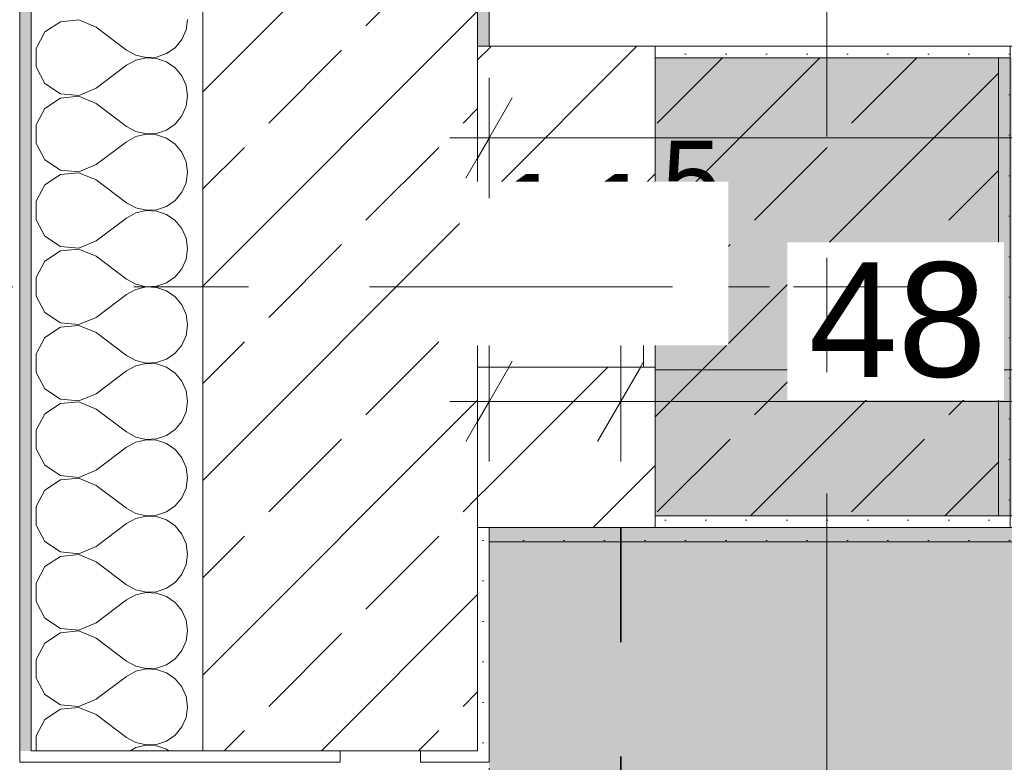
# Model space of a CAD drawing. Header units: metres. Extents: x -3.6 to 85.2, y -11 to 16.8.
# Tile 30 of 256: x -0.175 to 0.685, y 7.885 to 8.533. Entities that reach past the tile are written whole.
import ezdxf

# ---------------------------------------------------------------- set-up
doc = ezdxf.new("R2010")
doc.units = ezdxf.units.M
doc.header["$MEASUREMENT"] = 0
for name, pattern in [('Achse', [0.2, 0.1, -0.05, 0, -0.05]), ('Punktlinie weit', [0.06, 0.01, -0.05]), ('Strichlinie doppelt', [0.546806, 0.264583, -0.105833, 0.070556, -0.105833]), ('Wipeout_Contour', [1, 0, -1])]:
    doc.linetypes.add(name, pattern=pattern)
for name, color, linetype in [('154 - Bemaßung_ Beschriftung.Ausbau - Deckenspiegel', 7, 'Continuous'), ('451 - Universal.Achsen Raster', 7, 'Continuous'), ('604 - Struktur.Wand Aussen', 7, 'Continuous'), ('605 - Struktur.Wand Innen', 7, 'Continuous'), ('607 - Struktur.Stütze', 7, 'Continuous'), ('608 - Struktur.Träger', 7, 'Continuous'), ('Neubau_606 - Struktur.Wand Innen Ausbau', 7, 'Continuous'), ('Neubau_651 - Abdeckung.Decke abgehängt_ bekleidet', 7, 'Continuous'), ('Neubau_653 - Abdeckung.TB Verkofferung', 7, 'Continuous')]:
    doc.layers.add(name, color=color, linetype=linetype)
doc.styles.add('ERSTELLTER_STIL_2', font='txt')
doc.dimstyles.new('ERSTELLTER_STIL__1', dxfattribs={"dimtxt": 0.1, "dimasz": 0.0532, "dimexe": 0.18, "dimexo": 0.0625, "dimgap": 0, "dimtad": 1, "dimtih": 1, "dimtoh": 1, "dimzin": 0, "dimdsep": 46, "dimtxsty": 'ERSTELLTER_STIL_2', "dimblk": 'ARROWHEAD_2', "dimblk1": 'ARROWHEAD_2', "dimblk2": 'ARROWHEAD_2', "dimcen": 0.09, "dimse1": 1, "dimse2": 1, "dimclrd": 7, "dimclre": 7, "dimclrt": 7, "dimazin": 0, "dimtfac": 1, "dimtdec": 4, "dimtmove": 0, "dimatfit": 3, "dimfxl": 1, "dimtolj": 1, "dimtzin": 0, "dimarcsym": 0})
doc.dimstyles.new('ERSTELLTER_STIL__2', dxfattribs={"dimtxt": 0.1, "dimasz": 0.0532, "dimexe": 0.18, "dimexo": 0.0625, "dimgap": 0, "dimtad": 1, "dimtih": 1, "dimtoh": 1, "dimzin": 0, "dimdsep": 46, "dimtxsty": 'ERSTELLTER_STIL_2', "dimblk": 'ARROWHEAD_2', "dimblk1": 'ARROWHEAD_2', "dimblk2": 'ARROWHEAD_2', "dimcen": 0.09, "dimse1": 1, "dimse2": 1, "dimclrd": 7, "dimclre": 7, "dimclrt": 7, "dimazin": 0, "dimtfac": 1, "dimtdec": 4, "dimtmove": 2, "dimatfit": 3, "dimfxl": 1, "dimtolj": 1, "dimtzin": 0, "dimarcsym": 0})
pattern_1 = [(45, (0, 0), (-0.08485281, 0.08485281), []), (45, (-0.04243, 0.04243), (-0.08485281, 0.08485281), [0.09, -0.03])]
pattern_2 = [(45, (0, 0), (-0.01767767, 0.01767767), [0, -0.025])]
pattern_3 = [(45, (0, 0), (-0.0636396, 0.0636396), [])]
pattern_4 = [(0, (0, 0), (0, 0.08660254), [0, -0.05]), (0, (0.025, 0.0433), (0, 0.08660254), [0, -0.05])]

# ---------------------------------------------------------------- blocks, each defined once
blk = doc.blocks.new('*X32')
at = {"layer": 'Neubau_606 - Struktur.Wand Innen Ausbau', "color": 7, "linetype": 'Continuous', "lineweight": 5}
for p, q in [((0.23658, 8.20216), (0.235, 8.20232)), ((0.23971, 8.20121), (0.23658, 8.20216)), ((0.24259, 8.19967), (0.23971, 8.20121)), ((0.24512, 8.1976), (0.24259, 8.19967)), ((0.24719, 8.19508), (0.24512, 8.1976)), ((0.25488, 8.1976), (0.25281, 8.19508)), ((0.25741, 8.19967), (0.25488, 8.1976)), ((0.26029, 8.20121), (0.25741, 8.19967)), ((0.26342, 8.20216), (0.26029, 8.20121)), ((0.26667, 8.20248), (0.26342, 8.20216)), ((0.26992, 8.20216), (0.26667, 8.20248)), ((0.27304, 8.20121), (0.26992, 8.20216)), ((0.27593, 8.19967), (0.27304, 8.20121)), ((0.27845, 8.1976), (0.27593, 8.19967)), ((0.28052, 8.19508), (0.27845, 8.1976)), ((0.28821, 8.1976), (0.28614, 8.19508)), ((0.29074, 8.19967), (0.28821, 8.1976)), ((0.29362, 8.20121), (0.29074, 8.19967)), ((0.29675, 8.20216), (0.29362, 8.20121)), ((0.3, 8.20248), (0.29675, 8.20216)), ((0.30325, 8.20216), (0.3, 8.20248)), ((0.30638, 8.20121), (0.30325, 8.20216)), ((0.30926, 8.19967), (0.30638, 8.20121)), ((0.31179, 8.1976), (0.30926, 8.19967)), ((0.31386, 8.19508), (0.31179, 8.1976)), ((0.32155, 8.1976), (0.31948, 8.19508)), ((0.32407, 8.19967), (0.32155, 8.1976)), ((0.32696, 8.20121), (0.32407, 8.19967)), ((0.33008, 8.20216), (0.32696, 8.20121)), ((0.33333, 8.20248), (0.33008, 8.20216)), ((0.33658, 8.20216), (0.33333, 8.20248)), ((0.33971, 8.20121), (0.33658, 8.20216)), ((0.34259, 8.19967), (0.33971, 8.20121)), ((0.34512, 8.1976), (0.34259, 8.19967)), ((0.34719, 8.19508), (0.34512, 8.1976)), ((0.35488, 8.1976), (0.35281, 8.19508)), ((0.35741, 8.19967), (0.35488, 8.1976)), ((0.36029, 8.20121), (0.35741, 8.19967)), ((0.36342, 8.20216), (0.36029, 8.20121)), ((0.36667, 8.20248), (0.36342, 8.20216)), ((0.36992, 8.20216), (0.36667, 8.20248)), ((0.36999, 8.20214), (0.36992, 8.20216)), ((0.24873, 8.19219), (0.24719, 8.19508)), ((0.24968, 8.18907), (0.24873, 8.19219)), ((0.25, 8.18582), (0.24968, 8.18907)), ((0.25032, 8.18907), (0.25, 8.18582)), ((0.25127, 8.19219), (0.25032, 8.18907)), ((0.25281, 8.19508), (0.25127, 8.19219)), ((0.28206, 8.19219), (0.28052, 8.19508)), ((0.28301, 8.18907), (0.28206, 8.19219)), ((0.28333, 8.18582), (0.28301, 8.18907)), ((0.28365, 8.18907), (0.28333, 8.18582)), ((0.2846, 8.19219), (0.28365, 8.18907)), ((0.28614, 8.19508), (0.2846, 8.19219)), ((0.3154, 8.19219), (0.31386, 8.19508)), ((0.31635, 8.18907), (0.3154, 8.19219)), ((0.31667, 8.18582), (0.31635, 8.18907)), ((0.31699, 8.18907), (0.31667, 8.18582)), ((0.31794, 8.19219), (0.31699, 8.18907)), ((0.31948, 8.19508), (0.31794, 8.19219)), ((0.34873, 8.19219), (0.34719, 8.19508)), ((0.34968, 8.18907), (0.34873, 8.19219)), ((0.35, 8.18582), (0.34968, 8.18907)), ((0.35032, 8.18907), (0.35, 8.18582)), ((0.35127, 8.19219), (0.35032, 8.18907)), ((0.35281, 8.19508), (0.35127, 8.19219)), ((0.235, 8.12582), (0.25, 8.18582)), ((0.26667, 8.11915), (0.25, 8.18582)), ((0.26667, 8.11915), (0.28333, 8.18582)), ((0.3, 8.11915), (0.28333, 8.18582)), ((0.3, 8.11915), (0.31667, 8.18582)), ((0.33333, 8.11915), (0.31667, 8.18582)), ((0.33333, 8.11915), (0.35, 8.18582)), ((0.36667, 8.11915), (0.35, 8.18582)), ((0.36667, 8.11915), (0.36999, 8.13244)), ((0.26635, 8.1159), (0.26667, 8.11915)), ((0.26667, 8.11915), (0.26699, 8.1159)), ((0.29968, 8.1159), (0.3, 8.11915)), ((0.3, 8.11915), (0.30032, 8.1159)), ((0.33301, 8.1159), (0.33333, 8.11915)), ((0.33333, 8.11915), (0.33365, 8.1159)), ((0.36635, 8.1159), (0.36667, 8.11915)), ((0.36667, 8.11915), (0.36699, 8.1159)), ((0.235, 8.11203), (0.23614, 8.10989)), ((0.23614, 8.10989), (0.23821, 8.10736)), ((0.26179, 8.10736), (0.26386, 8.10989)), ((0.26386, 8.10989), (0.2654, 8.11277)), ((0.2654, 8.11277), (0.26635, 8.1159)), ((0.26699, 8.1159), (0.26794, 8.11277)), ((0.26794, 8.11277), (0.26948, 8.10989)), ((0.26948, 8.10989), (0.27155, 8.10736)), ((0.29512, 8.10736), (0.29719, 8.10989)), ((0.29719, 8.10989), (0.29873, 8.11277)), ((0.29873, 8.11277), (0.29968, 8.1159)), ((0.30032, 8.1159), (0.30127, 8.11277)), ((0.30127, 8.11277), (0.30281, 8.10989)), ((0.30281, 8.10989), (0.30488, 8.10736)), ((0.32845, 8.10736), (0.33052, 8.10989)), ((0.33052, 8.10989), (0.33206, 8.11277)), ((0.33206, 8.11277), (0.33301, 8.1159)), ((0.33365, 8.1159), (0.3346, 8.11277)), ((0.3346, 8.11277), (0.33614, 8.10989)), ((0.33614, 8.10989), (0.33821, 8.10736)), ((0.36179, 8.10736), (0.36386, 8.10989)), ((0.36386, 8.10989), (0.3654, 8.11277)), ((0.3654, 8.11277), (0.36635, 8.1159)), ((0.36699, 8.1159), (0.36794, 8.11277)), ((0.36794, 8.11277), (0.36948, 8.10989)), ((0.36948, 8.10989), (0.36999, 8.10926)), ((0.23821, 8.10736), (0.24074, 8.10529)), ((0.24074, 8.10529), (0.24362, 8.10375)), ((0.24362, 8.10375), (0.24675, 8.1028)), ((0.24675, 8.1028), (0.25, 8.10248)), ((0.25, 8.10248), (0.25325, 8.1028)), ((0.25325, 8.1028), (0.25638, 8.10375)), ((0.25638, 8.10375), (0.25926, 8.10529)), ((0.25926, 8.10529), (0.26179, 8.10736)), ((0.27155, 8.10736), (0.27407, 8.10529)), ((0.27407, 8.10529), (0.27696, 8.10375)), ((0.27696, 8.10375), (0.28008, 8.1028)), ((0.28008, 8.1028), (0.28333, 8.10248)), ((0.28333, 8.10248), (0.28658, 8.1028)), ((0.28658, 8.1028), (0.28971, 8.10375)), ((0.28971, 8.10375), (0.29259, 8.10529)), ((0.29259, 8.10529), (0.29512, 8.10736)), ((0.30488, 8.10736), (0.30741, 8.10529)), ((0.30741, 8.10529), (0.31029, 8.10375)), ((0.31029, 8.10375), (0.31342, 8.1028)), ((0.31342, 8.1028), (0.31667, 8.10248)), ((0.31667, 8.10248), (0.31992, 8.1028)), ((0.31992, 8.1028), (0.32304, 8.10375)), ((0.32304, 8.10375), (0.32593, 8.10529)), ((0.32593, 8.10529), (0.32845, 8.10736)), ((0.33821, 8.10736), (0.34074, 8.10529)), ((0.34074, 8.10529), (0.34362, 8.10375)), ((0.34362, 8.10375), (0.34675, 8.1028)), ((0.34675, 8.1028), (0.35, 8.10248)), ((0.35, 8.10248), (0.35325, 8.1028)), ((0.35325, 8.1028), (0.35638, 8.10375)), ((0.35638, 8.10375), (0.35926, 8.10529)), ((0.35926, 8.10529), (0.36179, 8.10736))]:
    blk.add_line(p, q, dxfattribs=at)
blk = doc.blocks.new('*X59')
at = {"layer": '604 - Struktur.Wand Aussen', "color": 7, "linetype": 'Continuous', "lineweight": 5}
for p, q in [((-0.13947, 8.53142), (-0.15299, 8.52243)), ((-0.1233, 8.53295), (-0.13947, 8.53142)), ((-0.10833, 8.52667), (-0.1233, 8.53295)), ((-0.0296, 8.52422), (-0.02833, 8.53333)), ((-0.10833, 8.52667), (-0.08167, 8.50667)), ((-0.03331, 8.51581), (-0.0296, 8.52422)), ((-0.15299, 8.52243), (-0.16066, 8.50812)), ((-0.03918, 8.50873), (-0.03331, 8.51581)), ((-0.16066, 8.50812), (-0.16066, 8.49188)), ((-0.08167, 8.50667), (-0.07362, 8.50222)), ((-0.04676, 8.50352), (-0.03918, 8.50873)), ((-0.07362, 8.49778), (-0.08167, 8.49333)), ((-0.07362, 8.50222), (-0.06466, 8.50013)), ((-0.06466, 8.49987), (-0.07362, 8.49778)), ((-0.06466, 8.50013), (-0.05547, 8.50058)), ((-0.05547, 8.49942), (-0.06466, 8.49987)), ((-0.05547, 8.50058), (-0.04676, 8.50352)), ((-0.04676, 8.49648), (-0.05547, 8.49942)), ((-0.16066, 8.49188), (-0.15299, 8.47757)), ((-0.10833, 8.47333), (-0.08167, 8.49333)), ((-0.03918, 8.49127), (-0.04676, 8.49648)), ((-0.03331, 8.48419), (-0.03918, 8.49127)), ((-0.0296, 8.47578), (-0.03331, 8.48419)), ((-0.15299, 8.47757), (-0.13947, 8.46858)), ((-0.1233, 8.46705), (-0.10833, 8.47333)), ((-0.02833, 8.46667), (-0.0296, 8.47578)), ((-0.13947, 8.46475), (-0.15299, 8.45576)), ((-0.13947, 8.46858), (-0.1233, 8.46705)), ((-0.1233, 8.46629), (-0.13947, 8.46475)), ((-0.10833, 8.46), (-0.1233, 8.46629)), ((-0.0296, 8.45756), (-0.02833, 8.46667)), ((-0.15299, 8.45576), (-0.16066, 8.44145)), ((-0.10833, 8.46), (-0.08167, 8.44)), ((-0.03331, 8.44914), (-0.0296, 8.45756)), ((-0.03918, 8.44206), (-0.03331, 8.44914)), ((-0.16066, 8.44145), (-0.16066, 8.42521)), ((-0.08167, 8.44), (-0.07362, 8.43555)), ((-0.05547, 8.43391), (-0.04676, 8.43685)), ((-0.04676, 8.43685), (-0.03918, 8.44206)), ((-0.07362, 8.43112), (-0.08167, 8.42667)), ((-0.07362, 8.43555), (-0.06466, 8.43347)), ((-0.06466, 8.4332), (-0.07362, 8.43112)), ((-0.06466, 8.43347), (-0.05547, 8.43391)), ((-0.05547, 8.43275), (-0.06466, 8.4332)), ((-0.04676, 8.42981), (-0.05547, 8.43275)), ((-0.03918, 8.42461), (-0.04676, 8.42981)), ((-0.16066, 8.42521), (-0.15299, 8.4109)), ((-0.10833, 8.40667), (-0.08167, 8.42667)), ((-0.03331, 8.41752), (-0.03918, 8.42461)), ((-0.15299, 8.4109), (-0.13947, 8.40192)), ((-0.0296, 8.40911), (-0.03331, 8.41752)), ((-0.1233, 8.40038), (-0.10833, 8.40667)), ((-0.02833, 8.4), (-0.0296, 8.40911)), ((-0.13947, 8.39808), (-0.15299, 8.3891)), ((-0.13947, 8.40192), (-0.1233, 8.40038)), ((-0.1233, 8.39962), (-0.13947, 8.39808)), ((-0.10833, 8.39333), (-0.1233, 8.39962)), ((-0.0296, 8.39089), (-0.02833, 8.4)), ((-0.15299, 8.3891), (-0.16066, 8.37479)), ((-0.10833, 8.39333), (-0.08167, 8.37333)), ((-0.03331, 8.38248), (-0.0296, 8.39089)), ((-0.03918, 8.37539), (-0.03331, 8.38248)), ((-0.16066, 8.37479), (-0.16066, 8.35855)), ((-0.08167, 8.37333), (-0.07362, 8.36888)), ((-0.07362, 8.36888), (-0.06466, 8.3668)), ((-0.05547, 8.36725), (-0.04676, 8.37019)), ((-0.04676, 8.37019), (-0.03918, 8.37539)), ((-0.10833, 8.34), (-0.08167, 8.36)), ((-0.07362, 8.36445), (-0.08167, 8.36)), ((-0.06466, 8.36653), (-0.07362, 8.36445)), ((-0.06466, 8.3668), (-0.05547, 8.36725)), ((-0.05547, 8.36609), (-0.06466, 8.36653)), ((-0.04676, 8.36315), (-0.05547, 8.36609)), ((-0.03918, 8.35794), (-0.04676, 8.36315)), ((-0.16066, 8.35855), (-0.15299, 8.34424)), ((-0.03331, 8.35086), (-0.03918, 8.35794)), ((-0.0296, 8.34244), (-0.03331, 8.35086)), ((-0.15299, 8.34424), (-0.13947, 8.33525)), ((-0.02833, 8.33333), (-0.0296, 8.34244)), ((-0.13947, 8.33525), (-0.1233, 8.33371)), ((-0.1233, 8.33371), (-0.10833, 8.34)), ((-0.0296, 8.32422), (-0.02833, 8.33333)), ((-0.13947, 8.33142), (-0.15299, 8.32243)), ((-0.1233, 8.33295), (-0.13947, 8.33142)), ((-0.10833, 8.32667), (-0.1233, 8.33295)), ((-0.10833, 8.32667), (-0.08167, 8.30667)), ((-0.15299, 8.32243), (-0.16066, 8.30812)), ((-0.03331, 8.31581), (-0.0296, 8.32422)), ((-0.16066, 8.30812), (-0.16066, 8.29188)), ((-0.04676, 8.30352), (-0.03918, 8.30873)), ((-0.03918, 8.30873), (-0.03331, 8.31581)), ((-0.08167, 8.30667), (-0.07362, 8.30222)), ((-0.07362, 8.30222), (-0.06466, 8.30013)), ((-0.06466, 8.29987), (-0.07362, 8.29778)), ((-0.06466, 8.30013), (-0.05547, 8.30058)), ((-0.05547, 8.29942), (-0.06466, 8.29987)), ((-0.05547, 8.30058), (-0.04676, 8.30352)), ((-0.04676, 8.29648), (-0.05547, 8.29942)), ((-0.16066, 8.29188), (-0.15299, 8.27757)), ((-0.10833, 8.27333), (-0.08167, 8.29333)), ((-0.07362, 8.29778), (-0.08167, 8.29333)), ((-0.03918, 8.29127), (-0.04676, 8.29648)), ((-0.03331, 8.28419), (-0.03918, 8.29127)), ((-0.0296, 8.27578), (-0.03331, 8.28419)), ((-0.15299, 8.27757), (-0.13947, 8.26858)), ((-0.1233, 8.26705), (-0.10833, 8.27333)), ((-0.02833, 8.26667), (-0.0296, 8.27578)), ((-0.13947, 8.26475), (-0.15299, 8.25576)), ((-0.13947, 8.26858), (-0.1233, 8.26705)), ((-0.1233, 8.26629), (-0.13947, 8.26475)), ((-0.10833, 8.26), (-0.1233, 8.26629)), ((-0.0296, 8.25756), (-0.02833, 8.26667)), ((-0.10833, 8.26), (-0.08167, 8.24)), ((-0.03331, 8.24914), (-0.0296, 8.25756)), ((-0.15299, 8.25576), (-0.16066, 8.24145)), ((-0.03918, 8.24206), (-0.03331, 8.24914)), ((-0.16066, 8.24145), (-0.16066, 8.22521)), ((-0.08167, 8.24), (-0.07362, 8.23555)), ((-0.04676, 8.23685), (-0.03918, 8.24206)), ((-0.07362, 8.23112), (-0.08167, 8.22667)), ((-0.07362, 8.23555), (-0.06466, 8.23347)), ((-0.06466, 8.2332), (-0.07362, 8.23112)), ((-0.06466, 8.23347), (-0.05547, 8.23391)), ((-0.05547, 8.23275), (-0.06466, 8.2332)), ((-0.05547, 8.23391), (-0.04676, 8.23685)), ((-0.04676, 8.22981), (-0.05547, 8.23275)), ((-0.16066, 8.22521), (-0.15299, 8.2109)), ((-0.10833, 8.20667), (-0.08167, 8.22667)), ((-0.03918, 8.22461), (-0.04676, 8.22981)), ((-0.03331, 8.21752), (-0.03918, 8.22461)), ((-0.0296, 8.20911), (-0.03331, 8.21752)), ((-0.15299, 8.2109), (-0.13947, 8.20192)), ((-0.1233, 8.20038), (-0.10833, 8.20667)), ((-0.02833, 8.2), (-0.0296, 8.20911)), ((-0.13947, 8.19808), (-0.15299, 8.1891)), ((-0.13947, 8.20192), (-0.1233, 8.20038)), ((-0.1233, 8.19962), (-0.13947, 8.19808)), ((-0.10833, 8.19333), (-0.1233, 8.19962)), ((-0.0296, 8.19089), (-0.02833, 8.2)), ((-0.15299, 8.1891), (-0.16066, 8.17479)), ((-0.10833, 8.19333), (-0.08167, 8.17333)), ((-0.03331, 8.18248), (-0.0296, 8.19089)), ((-0.03918, 8.17539), (-0.03331, 8.18248)), ((-0.16066, 8.17479), (-0.16066, 8.15855)), ((-0.08167, 8.17333), (-0.07362, 8.16888)), ((-0.05547, 8.16725), (-0.04676, 8.17019)), ((-0.04676, 8.17019), (-0.03918, 8.17539)), ((-0.07362, 8.16445), (-0.08167, 8.16)), ((-0.07362, 8.16888), (-0.06466, 8.1668)), ((-0.06466, 8.16653), (-0.07362, 8.16445)), ((-0.06466, 8.1668), (-0.05547, 8.16725)), ((-0.05547, 8.16609), (-0.06466, 8.16653)), ((-0.04676, 8.16315), (-0.05547, 8.16609)), ((-0.03918, 8.15794), (-0.04676, 8.16315)), ((-0.16066, 8.15855), (-0.15299, 8.14424)), ((-0.10833, 8.14), (-0.08167, 8.16)), ((-0.03331, 8.15086), (-0.03918, 8.15794)), ((-0.15299, 8.14424), (-0.13947, 8.13525)), ((-0.0296, 8.14244), (-0.03331, 8.15086)), ((-0.1233, 8.13371), (-0.10833, 8.14)), ((-0.02833, 8.13333), (-0.0296, 8.14244)), ((-0.13947, 8.13142), (-0.15299, 8.12243)), ((-0.13947, 8.13525), (-0.1233, 8.13371)), ((-0.1233, 8.13295), (-0.13947, 8.13142)), ((-0.10833, 8.12667), (-0.1233, 8.13295)), ((-0.0296, 8.12422), (-0.02833, 8.13333)), ((-0.15299, 8.12243), (-0.16066, 8.10812)), ((-0.10833, 8.12667), (-0.08167, 8.10667)), ((-0.03331, 8.11581), (-0.0296, 8.12422)), ((-0.03918, 8.10873), (-0.03331, 8.11581)), ((-0.16066, 8.10812), (-0.16066, 8.09188)), ((-0.08167, 8.10667), (-0.07362, 8.10222)), ((-0.07362, 8.10222), (-0.06466, 8.10013)), ((-0.05547, 8.10058), (-0.04676, 8.10352)), ((-0.04676, 8.10352), (-0.03918, 8.10873)), ((-0.10833, 8.07333), (-0.08167, 8.09333)), ((-0.07362, 8.09778), (-0.08167, 8.09333)), ((-0.06466, 8.09987), (-0.07362, 8.09778)), ((-0.06466, 8.10013), (-0.05547, 8.10058)), ((-0.05547, 8.09942), (-0.06466, 8.09987)), ((-0.04676, 8.09648), (-0.05547, 8.09942)), ((-0.03918, 8.09127), (-0.04676, 8.09648)), ((-0.16066, 8.09188), (-0.15299, 8.07757)), ((-0.03331, 8.08419), (-0.03918, 8.09127)), ((-0.0296, 8.07578), (-0.03331, 8.08419)), ((-0.15299, 8.07757), (-0.13947, 8.06858)), ((-0.02833, 8.06667), (-0.0296, 8.07578)), ((-0.13947, 8.06858), (-0.1233, 8.06705)), ((-0.1233, 8.06705), (-0.10833, 8.07333)), ((-0.13947, 8.06475), (-0.15299, 8.05576)), ((-0.1233, 8.06629), (-0.13947, 8.06475)), ((-0.10833, 8.06), (-0.1233, 8.06629)), ((-0.10833, 8.06), (-0.08167, 8.04)), ((-0.0296, 8.05756), (-0.02833, 8.06667)), ((-0.15299, 8.05576), (-0.16066, 8.04145)), ((-0.03331, 8.04914), (-0.0296, 8.05756)), ((-0.16066, 8.04145), (-0.16066, 8.02521)), ((-0.04676, 8.03685), (-0.03918, 8.04206)), ((-0.03918, 8.04206), (-0.03331, 8.04914)), ((-0.08167, 8.04), (-0.07362, 8.03555)), ((-0.07362, 8.03555), (-0.06466, 8.03347)), ((-0.06466, 8.0332), (-0.07362, 8.03112)), ((-0.06466, 8.03347), (-0.05547, 8.03391)), ((-0.05547, 8.03275), (-0.06466, 8.0332)), ((-0.05547, 8.03391), (-0.04676, 8.03685)), ((-0.04676, 8.02981), (-0.05547, 8.03275)), ((-0.16066, 8.02521), (-0.15299, 8.0109)), ((-0.10833, 8.00667), (-0.08167, 8.02667)), ((-0.07362, 8.03112), (-0.08167, 8.02667)), ((-0.03918, 8.02461), (-0.04676, 8.02981)), ((-0.03331, 8.01752), (-0.03918, 8.02461)), ((-0.0296, 8.00911), (-0.03331, 8.01752)), ((-0.15299, 8.0109), (-0.13947, 8.00192)), ((-0.1233, 8.00038), (-0.10833, 8.00667)), ((-0.02833, 8), (-0.0296, 8.00911)), ((-0.13947, 7.99808), (-0.15299, 7.9891)), ((-0.13947, 8.00192), (-0.1233, 8.00038)), ((-0.1233, 7.99962), (-0.13947, 7.99808)), ((-0.10833, 7.99333), (-0.1233, 7.99962)), ((-0.0296, 7.99089), (-0.02833, 8)), ((-0.10833, 7.99333), (-0.08167, 7.97333)), ((-0.03331, 7.98248), (-0.0296, 7.99089)), ((-0.15299, 7.9891), (-0.16066, 7.97479)), ((-0.03918, 7.97539), (-0.03331, 7.98248)), ((-0.16066, 7.97479), (-0.16066, 7.95855)), ((-0.08167, 7.97333), (-0.07362, 7.96888)), ((-0.04676, 7.97019), (-0.03918, 7.97539)), ((-0.07362, 7.96445), (-0.08167, 7.96)), ((-0.07362, 7.96888), (-0.06466, 7.9668)), ((-0.06466, 7.96653), (-0.07362, 7.96445)), ((-0.06466, 7.9668), (-0.05547, 7.96725)), ((-0.05547, 7.96609), (-0.06466, 7.96653)), ((-0.05547, 7.96725), (-0.04676, 7.97019)), ((-0.04676, 7.96315), (-0.05547, 7.96609)), ((-0.16066, 7.95855), (-0.15299, 7.94424)), ((-0.10833, 7.94), (-0.08167, 7.96)), ((-0.03918, 7.95794), (-0.04676, 7.96315)), ((-0.03331, 7.95086), (-0.03918, 7.95794)), ((-0.0296, 7.94244), (-0.03331, 7.95086)), ((-0.15299, 7.94424), (-0.13947, 7.93525)), ((-0.1233, 7.93371), (-0.10833, 7.94)), ((-0.02833, 7.93333), (-0.0296, 7.94244)), ((-0.13947, 7.93142), (-0.15299, 7.92243)), ((-0.13947, 7.93525), (-0.1233, 7.93371)), ((-0.1233, 7.93295), (-0.13947, 7.93142)), ((-0.10833, 7.92667), (-0.1233, 7.93295)), ((-0.0296, 7.92422), (-0.02833, 7.93333)), ((-0.15299, 7.92243), (-0.16066, 7.90812)), ((-0.10833, 7.92667), (-0.08167, 7.90667)), ((-0.03331, 7.91581), (-0.0296, 7.92422)), ((-0.03918, 7.90873), (-0.03331, 7.91581)), ((-0.16066, 7.90812), (-0.16066, 7.895)), ((-0.08167, 7.90667), (-0.07362, 7.90222)), ((-0.05547, 7.90058), (-0.04676, 7.90352)), ((-0.04676, 7.90352), (-0.03918, 7.90873)), ((-0.07362, 7.89778), (-0.07865, 7.895)), ((-0.07362, 7.90222), (-0.06466, 7.90013)), ((-0.06466, 7.89987), (-0.07362, 7.89778)), ((-0.06466, 7.90013), (-0.05547, 7.90058)), ((-0.05547, 7.89942), (-0.06466, 7.89987)), ((-0.04676, 7.89648), (-0.05547, 7.89942)), ((-0.0446, 7.895), (-0.04676, 7.89648))]:
    blk.add_line(p, q, dxfattribs=at)
blk = doc.blocks.new('*D231')
at = {"layer": '154 - Bemaßung_ Beschriftung.Ausbau - Deckenspiegel', "color": 7, "linetype": 'Continuous', "lineweight": 5}
for p, q in [((0.235, 8.14748), (0.235, 8.25248)), ((0.35, 8.14748), (0.35, 8.25248)), ((0.25521, 8.23498), (0.21479, 8.16498)), ((0.37021, 8.23498), (0.32979, 8.16498)), ((0.20077, 8.19998), (0.235, 8.19998)), ((0.235, 8.19998), (0.35, 8.19998))]:
    blk.add_line(p, q, dxfattribs=at)
at = {"layer": '154 - Bemaßung_ Beschriftung.Ausbau - Deckenspiegel', "color": 7, "lineweight": 5, "insert": (0.23084, 8.26913), "char_height": 0.1, "attachment_point": 7, "style": 'ERSTELLTER_STIL_2'}
blk.add_mtext('\\A1;{\\pql;\\fArial|b0|i0|c0|p38;11\\fArial|b0|i0|c0|p38;\\A1{\\H.66x;\\S5^  ;}}', dxfattribs=at)
at = {"color": 254, "linetype": 'Wipeout_Contour', "lineweight": 0, "ltscale": 33.368298}
blk.add_wipeout([(0.20941, 8.24879), (0.44406, 8.24879), (0.44406, 8.39165), (0.20941, 8.39165)], dxfattribs=at).dxf.layer = '154 - Bemaßung_ Beschriftung.Ausbau - Deckenspiegel'
blk = doc.blocks.new('ARROWHEAD_2')
at = {"color": 0, "linetype": 'Continuous', "lineweight": 0}
for p, q in [((-0.378, -0.655), (0.378, 0.655)), ((0, 0), (-1, 0))]:
    blk.add_line(p, q, dxfattribs=at)
blk = doc.blocks.new('*D232')
at = {"layer": '154 - Bemaßung_ Beschriftung.Ausbau - Deckenspiegel', "color": 7, "linetype": 'Continuous', "lineweight": 5}
for p, q in [((0.35, 8.14748), (0.35, 8.25248)), ((0.37021, 8.23498), (0.32979, 8.16498)), ((0.85021, 8.23498), (0.80979, 8.16498)), ((0.35, 8.19998), (0.83, 8.19998))]:
    blk.add_line(p, q, dxfattribs=at)
at = {"color": 254, "linetype": 'Wipeout_Contour', "lineweight": 0, "ltscale": 33.368298}
blk.add_wipeout([(0.20941, 8.24879), (0.44406, 8.24879), (0.44406, 8.39165), (0.20941, 8.39165)], dxfattribs=at).dxf.layer = '154 - Bemaßung_ Beschriftung.Ausbau - Deckenspiegel'
at = {"color": 254, "linetype": 'Wipeout_Contour', "lineweight": 0, "ltscale": 33.223866}
blk.add_wipeout([(0.49536, 8.20123), (0.68464, 8.20123), (0.68464, 8.33873), (0.49536, 8.33873)], dxfattribs=at).dxf.layer = '154 - Bemaßung_ Beschriftung.Ausbau - Deckenspiegel'
at = {"layer": '154 - Bemaßung_ Beschriftung.Ausbau - Deckenspiegel', "color": 7, "lineweight": 5, "insert": (0.51411, 8.21998), "char_height": 0.1, "attachment_point": 7, "style": 'ERSTELLTER_STIL_2'}
blk.add_mtext('\\A1;{\\pql;\\fArial|b0|i0|c0|p38;48}', dxfattribs=at)
blk = doc.blocks.new('*D233')
at = {"layer": '154 - Bemaßung_ Beschriftung.Ausbau - Deckenspiegel', "color": 7, "linetype": 'Continuous', "lineweight": 5}
for p, q in [((0.83, 8.14748), (0.83, 8.25248)), ((1.31, 8.14748), (1.31, 8.25248)), ((0.85021, 8.23498), (0.80979, 8.16498)), ((1.33021, 8.23498), (1.28979, 8.16498)), ((0.35, 8.19998), (0.83, 8.19998)), ((0.83, 8.19998), (1.31, 8.19998)), ((1.31, 8.19998), (1.79, 8.19998))]:
    blk.add_line(p, q, dxfattribs=at)
at = {"color": 254, "linetype": 'Wipeout_Contour', "lineweight": 0, "ltscale": 33.412955}
blk.add_wipeout([(0.97536, 8.20123), (1.16464, 8.20123), (1.16464, 8.33873), (0.97536, 8.33873)], dxfattribs=at).dxf.layer = '154 - Bemaßung_ Beschriftung.Ausbau - Deckenspiegel'
at = {"layer": '154 - Bemaßung_ Beschriftung.Ausbau - Deckenspiegel', "color": 7, "lineweight": 5, "insert": (0.99411, 8.21998), "char_height": 0.1, "attachment_point": 7, "style": 'ERSTELLTER_STIL_2'}
blk.add_mtext('\\A1;{\\pql;\\fArial|b0|i0|c0|p38;48}', dxfattribs=at)
blk = doc.blocks.new('*D433')
at = {"layer": '154 - Bemaßung_ Beschriftung.Ausbau - Deckenspiegel', "color": 7, "linetype": 'Continuous', "lineweight": 5}
for p, q in [((0.235, 8.37748), (0.235, 8.48248)), ((7.88999, 8.37748), (7.88999, 8.48248)), ((0.25521, 8.46498), (0.21479, 8.39498)), ((7.86978, 8.39498), (7.9102, 8.46498)), ((0.20077, 8.42998), (0.235, 8.42998)), ((0.235, 8.42998), (7.88999, 8.42998)), ((7.88999, 8.42998), (7.92422, 8.42998))]:
    blk.add_line(p, q, dxfattribs=at)
at = {"color": 254, "linetype": 'Wipeout_Contour', "lineweight": 0, "ltscale": 37.722123}
blk.add_wipeout([(3.88567, 8.43123), (4.23932, 8.43123), (4.23932, 8.56873), (3.88567, 8.56873)], dxfattribs=at).dxf.layer = '154 - Bemaßung_ Beschriftung.Ausbau - Deckenspiegel'
at = {"layer": '154 - Bemaßung_ Beschriftung.Ausbau - Deckenspiegel', "color": 7, "lineweight": 5, "insert": (3.90442, 8.43058), "char_height": 0.1, "attachment_point": 7, "style": 'ERSTELLTER_STIL_2'}
blk.add_mtext('\\A1;{\\pql;\\fArial|b0|i0|c0|p38;7,65\\fArial|b0|i0|c0|p38;\\A1{\\H.66x;\\S5^  ;}}', dxfattribs=at)

msp = doc.modelspace()

# ---------------------------------------------------------------- hatches: boundary and pattern name
at = {"layer": '604 - Struktur.Wand Aussen', "linetype": 'Continuous', "lineweight": 0, "true_color": 0x000000}
h = msp.add_hatch(dxfattribs=at)
h.set_pattern_fill('Verputz_0001', color=18, style=0, pattern_type=2)
h.set_pattern_definition(pattern_4)
h.paths.add_polyline_path([(-0.165, 13.845), (-0.175, 13.845), (-0.175, 7.895), (-0.165, 7.895)])
h = msp.add_hatch(dxfattribs=at)
h.set_pattern_fill('Verputz_0001', color=18, style=0, pattern_type=2)
h.set_pattern_definition(pattern_4)
h.paths.add_polyline_path([(-0.175, 7.885), (0.105, 7.885), (0.105, 7.895), (-0.165, 7.895), (-0.175, 7.895)])
h = msp.add_hatch(dxfattribs=at)
h.set_pattern_fill('Gips_0001', color=18, style=0, pattern_type=2)
h.set_pattern_definition(pattern_2)
h.paths.add_polyline_path([(0.235, 7.895), (0.225, 7.895), (0.175, 7.895), (0.175, 7.885), (0.235, 7.885)])
at = {"layer": '607 - Struktur.Stütze', "linetype": 'Continuous', "lineweight": 0, "true_color": 0x000000}
h = msp.add_hatch(dxfattribs=at)
h.set_pattern_fill('Gips_0001', color=18, style=0, pattern_type=2)
h.set_pattern_definition(pattern_2)
h.paths.add_polyline_path([(0.37999, 8.50998), (0.37999, 8.49998), (0.67999, 8.49998), (0.67999, 8.09998), (0.37999, 8.09998), (0.37999, 8.08998), (0.68999, 8.08998), (0.68999, 8.50998)])
h = msp.add_hatch(dxfattribs=at)
h.set_pattern_fill('Beton__Stahlbeton_0001', color=18, style=0, pattern_type=2)
h.set_pattern_definition(pattern_1)
h.paths.add_polyline_path([(0.37999, 8.09998), (0.67999, 8.09998), (0.67999, 8.49998), (0.37999, 8.49998)])
h = msp.add_hatch(dxfattribs=at)
h.set_pattern_fill('Gips_0001', color=18, style=0, pattern_type=2)
h.set_pattern_definition(pattern_2)
h.paths.add_polyline_path([(0.37999, 8.36998), (0.36999, 8.36998), (0.36999, 8.22998), (0.37999, 8.22998)])
at = {"layer": 'Neubau_606 - Struktur.Wand Innen Ausbau', "linetype": 'Continuous', "lineweight": 0, "true_color": 0x000000}
h = msp.add_hatch(dxfattribs=at)
h.set_pattern_fill('Gips_0001', color=18, style=0, pattern_type=2)
h.set_pattern_definition(pattern_2)
h.paths.add_polyline_path([(0.235, 8.22748), (0.235, 8.21498), (0.36999, 8.21498), (0.36999, 8.22748)])
h = msp.add_hatch(dxfattribs=at)
h.set_pattern_fill('Gips_0001', color=18, style=0, pattern_type=2)
h.set_pattern_definition(pattern_2)
h.paths.add_polyline_path([(0.235, 8.21498), (0.235, 8.20248), (0.36999, 8.20248), (0.36999, 8.21498)])
h = msp.add_hatch(dxfattribs=at)
h.set_pattern_fill('Gips_0001', color=18, style=0, pattern_type=2)
h.set_pattern_definition(pattern_2)
h.paths.add_polyline_path([(0.235, 8.10248), (0.235, 8.08998), (0.36999, 8.08998), (0.36999, 8.10248)])
h = msp.add_hatch(dxfattribs=at)
h.set_pattern_fill('Gips_0001', color=18, style=0, pattern_type=2)
h.set_pattern_definition(pattern_2)
h.paths.add_polyline_path([(0.235, 8.07748), (1.68999, 8.07748), (1.68999, 8.08998), (0.235, 8.08998)])
at = {"layer": 'Neubau_651 - Abdeckung.Decke abgehängt_ bekleidet', "linetype": 'Continuous', "lineweight": 13, "true_color": 0xffbfbf}
h = msp.add_hatch(dxfattribs=at)
h.set_pattern_fill('sechseckig_0001', color=254, style=0, pattern_type=2)
h.set_pattern_definition([(90, (0, 0), (-0.1299038, 0), [0.075, -0.15]), (90, (-0.06495, 0.1125), (-0.1299038, 0), [0.075, -0.15]), (150, (5e-18, 0.075), (0.0649519, 0.1125), [0.075, -0.15]), (150, (-0.1299, 0.075), (0.0649519, 0.1125), [0.075, -0.15]), (210, (0, 0), (-0.0649519, 0.1125), [0.075, -0.15]), (210, (-0.1299, 8e-18), (-0.0649519, 0.1125), [0.075, -0.15])])
h.paths.add_polyline_path([(0.235, 6.00998), (7.88999, 6.00998), (7.88999, 8.08998), (0.235, 8.08998)])
h.paths.add_polyline_path([(3.23, 7.38998), (3.93, 7.38998), (3.93, 6.70998), (3.23, 6.70998)], flags=0)

# ---------------------------------------------------------------- linework, layer by layer
at = {"layer": '604 - Struktur.Wand Aussen', "color": 7, "linetype": 'Continuous', "lineweight": 5}
for p, q in [((-0.165, 13.705), (-0.165, 7.895)), ((-0.175, 7.895), (-0.175, 7.885)), ((-0.165, 7.895), (0.105, 7.895)), ((0.105, 7.895), (0.105, 7.885)), ((0.175, 7.895), (0.175, 7.885)), ((0.235, 7.895), (0.235, 7.885)), ((0.105, 7.885), (-0.175, 7.885)), ((0.175, 7.885), (0.235, 7.885))]:
    msp.add_line(p, q, dxfattribs=at)
at = {"layer": '604 - Struktur.Wand Aussen', "color": 7, "linetype": 'Continuous', "lineweight": 13}
for p, q in [((-0.015, 13.455), (-0.015, 7.895)), ((0.105, 7.895), (0.175, 7.895)), ((0.225, 7.895), (0.175, 7.895))]:
    msp.add_line(p, q, dxfattribs=at)
at = {"layer": '604 - Struktur.Wand Aussen', "color": 7, "linetype": 'Continuous', "lineweight": 5, "flags": 128}
msp.add_lwpolyline([(-0.175, 13.855), (-0.175, 7.895)], dxfattribs=at)
at = {"layer": '607 - Struktur.Stütze', "color": 7, "linetype": 'Continuous', "lineweight": 5, "flags": 128}
for points in [[(0.37999, 8.08998), (0.68999, 8.08998), (0.68999, 8.50998), (0.37999, 8.50998)], [(0.36999, 8.36998), (0.36999, 8.22998)]]:
    msp.add_lwpolyline(points, dxfattribs=at)
at = {"layer": '607 - Struktur.Stütze', "color": 7, "linetype": 'Continuous', "lineweight": 13, "flags": 128}
msp.add_lwpolyline([(0.37999, 8.09998), (0.67999, 8.09998), (0.67999, 8.49998), (0.37999, 8.49998)], close=True, dxfattribs=at)
at = {"layer": '608 - Struktur.Träger', "color": 7, "linetype": 'Achse', "lineweight": 9}
msp.add_line((0.37999, 8.29998), (61.87999, 8.29998), dxfattribs=at)
at = {"layer": 'Neubau_606 - Struktur.Wand Innen Ausbau', "color": 1, "linetype": 'Continuous', "lineweight": 9}
for p, q in [((0.235, 8.21498), (0.36999, 8.21498)), ((0.235, 8.08998), (0.36999, 8.08998))]:
    msp.add_line(p, q, dxfattribs=at)
at = {"layer": 'Neubau_606 - Struktur.Wand Innen Ausbau', "color": 1, "linetype": 'Continuous', "lineweight": 13}
for p, q in [((0.235, 8.20248), (0.36999, 8.20248)), ((0.235, 8.10248), (0.36999, 8.10248))]:
    msp.add_line(p, q, dxfattribs=at)
at = {"layer": 'Neubau_606 - Struktur.Wand Innen Ausbau', "color": 1, "linetype": 'Continuous', "lineweight": 13, "flags": 128}
for points in [[(0.36999, 8.22748), (0.235, 8.22748)], [(0.235, 8.22748), (0.235, 8.07748)], [(0.235, 8.07748), (1.68999, 8.07748)]]:
    msp.add_lwpolyline(points, dxfattribs=at)
at = {"layer": 'Neubau_651 - Abdeckung.Decke abgehängt_ bekleidet', "color": 1, "linetype": 'Punktlinie weit', "lineweight": 13, "flags": 128}
msp.add_lwpolyline([(0.235, 6.00998), (7.88999, 6.00998), (7.88999, 8.08998), (0.235, 8.08998)], close=True, dxfattribs=at)
at = {"layer": 'Neubau_653 - Abdeckung.TB Verkofferung', "color": 1, "linetype": 'Continuous', "lineweight": 9}
for p in [(0.235, 8.64948), (7.64499, 8.22748)]:
    msp.add_line(p, (0.235, 8.22748), dxfattribs=at)
at = {"layer": 'Neubau_653 - Abdeckung.TB Verkofferung', "color": 1, "linetype": 'Continuous', "lineweight": 5}
msp.add_line((4.04499, 8.50998), (0.235, 8.50998), dxfattribs=at)
at = {"layer": 'Neubau_653 - Abdeckung.TB Verkofferung', "color": 1, "linetype": 'Continuous', "lineweight": 5, "flags": 128}
msp.add_lwpolyline([(0.235, 8.64948), (0.235, 8.63698), (0.235, 8.60998), (0.235, 8.50998)], dxfattribs=at)

# ---------------------------------------------------------------- block references
at = {"layer": '604 - Struktur.Wand Aussen', "color": 7, "lineweight": 18}
msp.add_blockref('*X59', (0, 0), dxfattribs=at)
at = {"layer": 'Neubau_606 - Struktur.Wand Innen Ausbau', "color": 1, "lineweight": 13}
msp.add_blockref('*X32', (0, 0), dxfattribs=at)

# ---------------------------------------------------------------- next in the draw order: wipeouts: each hides what was drawn before it
at = {"color": 254, "linetype": 'Wipeout_Contour', "lineweight": 0, "ltscale": 33.831363}
msp.add_wipeout([(0.235, 8.36998), (0.235, 8.50998), (0.225, 8.50998), (0.225, 8.36998)], dxfattribs=at).dxf.layer = '605 - Struktur.Wand Innen'
at = {"color": 254, "linetype": 'Wipeout_Contour', "lineweight": 0, "ltscale": 32.713807}
msp.add_wipeout([(0.235, 8.08998), (0.235, 8.22998), (0.225, 8.22998), (0.225, 8.08998)], dxfattribs=at).dxf.layer = '605 - Struktur.Wand Innen'

# ---------------------------------------------------------------- next in the draw order: hatches: boundary and pattern name
at = {"layer": '604 - Struktur.Wand Aussen', "linetype": 'Continuous', "lineweight": 0, "true_color": 0x000000}
h = msp.add_hatch(dxfattribs=at)
h.set_pattern_fill('Beton__Stahlbeton_0001', color=18, style=0, pattern_type=2)
h.set_pattern_definition(pattern_1)
h.paths.add_polyline_path([(-0.015, 13.455), (-0.015, 7.895), (0.105, 7.895), (0.175, 7.895), (0.225, 7.895), (0.225, 13.455)])
at = {"layer": '605 - Struktur.Wand Innen', "linetype": 'Continuous', "lineweight": 0, "true_color": 0x000000}
h = msp.add_hatch(dxfattribs=at)
h.set_pattern_fill('MW_Ziegel_0001', color=18, style=0, pattern_type=2)
h.set_pattern_definition(pattern_3)
h.paths.add_polyline_path([(0.235, 8.36998), (0.235, 8.50998), (0.225, 8.50998), (0.225, 8.36998)])
h = msp.add_hatch(dxfattribs=at)
h.set_pattern_fill('MW_Ziegel_0001', color=18, style=0, pattern_type=2)
h.set_pattern_definition(pattern_3)
h.paths.add_polyline_path([(0.235, 8.08998), (0.235, 8.22998), (0.225, 8.22998), (0.225, 8.08998)])

# ---------------------------------------------------------------- next in the draw order: linework, layer by layer
at = {"layer": '604 - Struktur.Wand Aussen', "color": 7, "linetype": 'Continuous', "lineweight": 13}
for p, q in [((0.225, 8.50998), (0.225, 13.455)), ((0.225, 8.50998), (0.225, 8.36998)), ((0.225, 8.50998), (0.225, 8.36998)), ((0.225, 8.22998), (0.225, 8.36998)), ((0.225, 8.22998), (0.225, 8.08998)), ((0.225, 8.22998), (0.225, 8.08998)), ((0.225, 7.895), (0.225, 8.08998))]:
    msp.add_line(p, q, dxfattribs=at)

# ---------------------------------------------------------------- next in the draw order: wipeouts: each hides what was drawn before it
at = {"color": 254, "linetype": 'Wipeout_Contour', "lineweight": 0, "ltscale": 33.841724}
msp.add_wipeout([(0.37999, 8.50998), (0.235, 8.50998), (0.235, 8.36998), (0.37999, 8.36998)], dxfattribs=at).dxf.layer = '605 - Struktur.Wand Innen'
at = {"color": 254, "linetype": 'Wipeout_Contour', "lineweight": 0, "ltscale": 32.724497}
msp.add_wipeout([(0.37999, 8.22998), (0.235, 8.22998), (0.235, 8.08998), (0.37999, 8.08998)], dxfattribs=at).dxf.layer = '605 - Struktur.Wand Innen'

# ---------------------------------------------------------------- next in the draw order: hatches: boundary and pattern name
at = {"layer": '604 - Struktur.Wand Aussen', "linetype": 'Continuous', "lineweight": 0, "true_color": 0x000000}
h = msp.add_hatch(dxfattribs=at)
h.set_pattern_fill('Gips_0001', color=18, style=0, pattern_type=2)
h.set_pattern_definition(pattern_2)
h.paths.add_polyline_path([(0.235, 8.50998), (0.235, 13.445), (0.225, 13.445), (0.225, 8.50998)])
h = msp.add_hatch(dxfattribs=at)
h.set_pattern_fill('Gips_0001', color=18, style=0, pattern_type=2)
h.set_pattern_definition(pattern_2)
h.paths.add_polyline_path([(0.235, 8.22998), (0.235, 8.36998), (0.225, 8.36998), (0.225, 8.22998)])
h = msp.add_hatch(dxfattribs=at)
h.set_pattern_fill('Gips_0001', color=18, style=0, pattern_type=2)
h.set_pattern_definition(pattern_2)
h.paths.add_polyline_path([(0.225, 7.895), (0.235, 7.895), (0.235, 8.08998), (0.225, 8.08998)])
at = {"layer": '605 - Struktur.Wand Innen', "linetype": 'Continuous', "lineweight": 0, "true_color": 0x000000}
h = msp.add_hatch(dxfattribs=at)
h.set_pattern_fill('MW_Ziegel_0001', color=18, style=0, pattern_type=2)
h.set_pattern_definition(pattern_3)
h.paths.add_polyline_path([(0.37999, 8.50998), (0.235, 8.50998), (0.235, 8.36998), (0.37999, 8.36998)])
h = msp.add_hatch(dxfattribs=at)
h.set_pattern_fill('MW_Ziegel_0001', color=18, style=0, pattern_type=2)
h.set_pattern_definition(pattern_3)
h.paths.add_polyline_path([(0.37999, 8.22998), (0.235, 8.22998), (0.235, 8.08998), (0.37999, 8.08998)])
at = {"layer": '608 - Struktur.Träger', "linetype": 'Continuous', "lineweight": 0, "true_color": 0x000000}
h = msp.add_hatch(dxfattribs=at)
h.set_pattern_fill('Beton__Stahlbeton_0001', color=18, style=0, pattern_type=2)
h.set_pattern_definition(pattern_1)
h.paths.add_polyline_path([(0.68999, 8.49998), (0.37999, 8.49998), (0.37999, 8.09998), (0.68999, 8.09998), (7.56999, 8.09998), (7.88999, 8.09998), (11.16999, 8.09998), (11.48999, 8.09998), (14.76999, 8.09998), (15.08999, 8.09998), (18.36999, 8.09998), (18.68999, 8.09998), (25.56999, 8.09998), (25.88999, 8.09998), (29.25, 8.09998), (29.39, 8.09998), (32.76999, 8.09998), (33.08999, 8.09998), (36.46999, 8.09998), (36.58999, 8.09998), (39.96999, 8.09998), (40.28999, 8.09998), (47.16999, 8.09998), (47.48999, 8.09998), (50.76999, 8.09998), (51.08999, 8.09998), (54.36999, 8.09998), (54.68999, 8.09998), (61.56999, 8.09998), (61.87999, 8.09998), (61.87999, 8.49998), (61.56999, 8.49998), (58.195, 8.49998), (58.05, 8.49998), (54.68999, 8.49998), (54.36999, 8.49998), (51.08999, 8.49998), (50.76999, 8.49998), (47.48999, 8.49998), (47.16999, 8.49998), (40.28999, 8.49998), (39.96999, 8.49998), (36.58999, 8.49998), (36.46999, 8.49998), (33.08999, 8.49998), (32.76999, 8.49998), (29.39, 8.49998), (29.25, 8.49998), (25.88999, 8.49998), (25.56999, 8.49998), (22.19996, 8.49998), (22.04996, 8.49998), (18.68999, 8.49998), (18.36999, 8.49998), (15.08999, 8.49998), (14.76999, 8.49998), (11.48999, 8.49998), (11.16999, 8.49998), (7.88999, 8.49998), (7.56999, 8.49998)])

# ---------------------------------------------------------------- next in the draw order: linework, layer by layer
at = {"layer": '604 - Struktur.Wand Aussen', "color": 7, "linetype": 'Continuous', "lineweight": 18}
for p, q in [((0.235, 8.50998), (0.225, 8.50998)), ((0.235, 8.50998), (0.225, 8.50998)), ((0.225, 8.36998), (0.235, 8.36998)), ((0.225, 8.36998), (0.235, 8.36998)), ((0.235, 8.22998), (0.225, 8.22998)), ((0.235, 8.22998), (0.225, 8.22998)), ((0.225, 8.08998), (0.235, 8.08998)), ((0.225, 8.08998), (0.235, 8.08998))]:
    msp.add_line(p, q, dxfattribs=at)
at = {"layer": '604 - Struktur.Wand Aussen', "color": 7, "linetype": 'Continuous', "lineweight": 5, "flags": 128}
for points in [[(0.235, 8.50998), (0.235, 13.445)], [(0.235, 8.22998), (0.235, 8.36998)], [(0.235, 7.895), (0.235, 8.08998)]]:
    msp.add_lwpolyline(points, dxfattribs=at)
at = {"layer": '605 - Struktur.Wand Innen', "color": 7, "linetype": 'Continuous', "lineweight": 18, "flags": 128}
for points in [[(0.37999, 8.50998), (0.235, 8.50998)], [(0.37999, 8.49998), (0.37999, 8.50998)], [(0.235, 8.36998), (0.37999, 8.36998)], [(0.37999, 8.22998), (0.235, 8.22998)], [(0.37999, 8.08998), (0.37999, 8.09998)], [(0.235, 8.08998), (0.37999, 8.08998)]]:
    msp.add_lwpolyline(points, dxfattribs=at)
at = {"layer": '608 - Struktur.Träger', "color": 7, "linetype": 'Continuous', "lineweight": 13}
for p, q in [((0.37999, 8.50998), (61.87999, 8.50998)), ((0.37999, 8.08998), (0.37999, 8.50998)), ((0.68999, 8.49998), (0.37999, 8.49998)), ((0.37999, 8.08998), (61.87999, 8.08998))]:
    msp.add_line(p, q, dxfattribs=at)
at = {"layer": '608 - Struktur.Träger', "color": 7, "linetype": 'Continuous', "lineweight": 9}
msp.add_line((0.37999, 8.49998), (0.37999, 8.09998), dxfattribs=at)
at = {"layer": '608 - Struktur.Träger', "color": 7, "linetype": 'Continuous', "lineweight": 13, "flags": 128}
msp.add_lwpolyline([(32.76999, 8.09998), (29.39, 8.09998), (29.25, 8.09998), (25.88999, 8.09998), (25.56999, 8.09998), (18.68999, 8.09998), (18.36999, 8.09998), (15.08999, 8.09998), (14.76999, 8.09998), (11.48999, 8.09998), (11.16999, 8.09998), (7.88999, 8.09998), (7.56999, 8.09998), (0.68999, 8.09998), (0.37999, 8.09998)], dxfattribs=at)
at = {"layer": 'Neubau_651 - Abdeckung.Decke abgehängt_ bekleidet', "color": 1, "linetype": 'Achse', "lineweight": 35}
msp.add_line((0.35, 8.08998), (0.35, 6.00998), dxfattribs=at)

# ---------------------------------------------------------------- next in the draw order: dimensions: what is measured, and where the dimension line sits
at = {"layer": '154 - Bemaßung_ Beschriftung.Ausbau - Deckenspiegel', "color": 7, "linetype": 'Continuous', "lineweight": 5}
dim = msp.add_linear_dim(base=(0.35, 8.1999822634), p1=(0.235, 8.0774822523), p2=(0.35, 8.0899822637), dimstyle='ERSTELLTER_STIL__2', dxfattribs=at)
dim.commit()
dim.dimension.update_dxf_attribs({"geometry": '*D231', "text_midpoint": (0.4421303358, 8.3202183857), "dimtype": 160})

# ---------------------------------------------------------------- next in the draw order: dimensions: what is measured, and where the dimension line sits
dim = msp.add_linear_dim(base=(0.83, 8.19998), p1=(0.35, 8.08998), p2=(0.83, 8.08998), dimstyle='ERSTELLTER_STIL__1', dxfattribs=at)
dim.commit()
dim.dimension.update_dxf_attribs({"geometry": '*D232', "text_midpoint": (0.59035, 8.26998), "dimtype": 160})

# ---------------------------------------------------------------- next in the draw order: dimensions: what is measured, and where the dimension line sits
dim = msp.add_linear_dim(base=(1.31, 8.19998), p1=(0.83, 8.08998), p2=(1.31, 8.08998), dimstyle='ERSTELLTER_STIL__1', dxfattribs=at)
dim.commit()
dim.dimension.update_dxf_attribs({"geometry": '*D233', "text_midpoint": (1.07035, 8.26998), "dimtype": 160})

# ---------------------------------------------------------------- next in the draw order: dimensions: what is measured, and where the dimension line sits
dim = msp.add_linear_dim(base=(7.88999, 8.42998), p1=(0.235, 8.07748), p2=(7.88999, 8.07748), dimstyle='ERSTELLTER_STIL__1', dxfattribs=at)
dim.commit()
dim.dimension.update_dxf_attribs({"geometry": '*D433', "text_midpoint": (4.16936, 8.49998), "dimtype": 160})

# ---------------------------------------------------------------- next in the draw order: linework, layer by layer
at = {"layer": '451 - Universal.Achsen Raster', "color": 160, "linetype": 'Strichlinie doppelt', "lineweight": 9, "true_color": 0x3232ff}
for p, q in [((0.52999, -10.585), (0.52999, 16.355)), ((64.93502, 8.29998), (-3.175, 8.29998))]:
    msp.add_line(p, q, dxfattribs=at)

doc.saveas('drawing.dxf')
